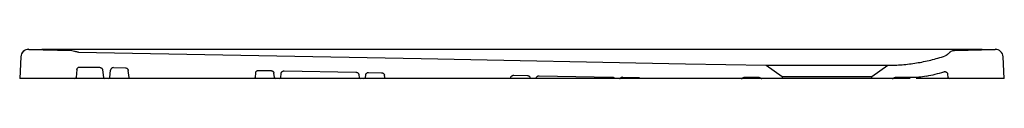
# Model space of a CAD drawing. Header units: millimetres. Extents: x 5467.97 to 5468.97, y 3073.04 to 3073.07.
import ezdxf

# ---------------------------------------------------------------- set-up
doc = ezdxf.new("R2010")
doc.units = ezdxf.units.MM
doc.layers.add('SANINDUSA', color=3, linetype='Continuous')

msp = doc.modelspace()

# ---------------------------------------------------------------- linework, layer by layer
at = {"layer": 'SANINDUSA'}
for p, q in [((5467.9763, 3073.0705), (5468.0198, 3073.0694)), ((5468.9444, 3073.0705), (5467.9893, 3073.0705)), ((5468.9164, 3073.0694), (5468.9575, 3073.0705)), ((5467.9681, 3073.0629), (5467.9669, 3073.0408)), ((5467.9681, 3073.0629), (5467.9681, 3073.0631)), ((5468.9657, 3073.0631), (5468.9657, 3073.0629)), ((5468.9669, 3073.0408), (5468.9657, 3073.0629)), ((5468.025, 3073.05), (5468.0241, 3073.0421)), ((5468.0281, 3073.0526), (5468.0481, 3073.0523)), ((5468.0622, 3073.052), (5468.0742, 3073.0518)), ((5468.7251, 3073.0544), (5468.7414, 3073.043)), ((5468.8324, 3073.043), (5468.8487, 3073.0544)), ((5468.0226, 3073.0408), (5467.9669, 3073.0408)), ((5468.027, 3073.0408), (5468.0226, 3073.0408)), ((5468.049, 3073.0408), (5468.027, 3073.0408)), ((5468.0535, 3073.0408), (5468.049, 3073.0408)), ((5468.0511, 3073.0496), (5468.052, 3073.0421)), ((5468.0568, 3073.0408), (5468.0535, 3073.0408)), ((5468.0794, 3073.0408), (5468.0568, 3073.0408)), ((5468.0583, 3073.0421), (5468.0592, 3073.0494)), ((5468.2045, 3073.0408), (5468.0795, 3073.0408)), ((5468.2271, 3073.0408), (5468.2045, 3073.0408)), ((5468.2065, 3073.0466), (5468.206, 3073.0421)), ((5468.2095, 3073.0492), (5468.2222, 3073.049)), ((5468.2256, 3073.0421), (5468.2251, 3073.0463)), ((5468.2305, 3073.0408), (5468.2271, 3073.0408)), ((5468.2349, 3073.0408), (5468.2305, 3073.0408)), ((5468.232, 3073.0421), (5468.2325, 3073.0461)), ((5468.3087, 3073.0408), (5468.2349, 3073.0408)), ((5468.2355, 3073.0487), (5468.3084, 3073.0473)), ((5468.3131, 3073.0408), (5468.3087, 3073.0408)), ((5468.3113, 3073.0447), (5468.3116, 3073.0421)), ((5468.3165, 3073.0408), (5468.3131, 3073.0408)), ((5468.3391, 3073.0408), (5468.3165, 3073.0408)), ((5468.318, 3073.0421), (5468.3183, 3073.0444)), ((5468.3213, 3073.0471), (5468.3345, 3073.0468)), ((5468.3376, 3073.0421), (5468.3374, 3073.0442)), ((5468.4642, 3073.0408), (5468.3391, 3073.0408)), ((5468.4686, 3073.0443), (5468.4825, 3073.044)), ((5468.4902, 3073.0408), (5468.4867, 3073.0408)), ((5468.4945, 3073.0438), (5468.5689, 3073.0424)), ((5468.5761, 3073.0408), (5468.5723, 3073.0408)), ((5468.5981, 3073.0408), (5468.5761, 3073.0408)), ((5468.5795, 3073.0422), (5468.5952, 3073.0419)), ((5468.6996, 3073.0408), (5468.5981, 3073.0408)), ((5468.7018, 3073.0408), (5468.6996, 3073.0408)), ((5468.7178, 3073.0418), (5468.7024, 3073.0418)), ((5468.7207, 3073.0408), (5468.7049, 3073.0408)), ((5468.7414, 3073.0408), (5468.7207, 3073.0408)), ((5468.7414, 3073.043), (5468.7414, 3073.0408)), ((5468.7414, 3073.043), (5468.8324, 3073.043)), ((5468.8324, 3073.0408), (5468.7414, 3073.0408)), ((5468.8324, 3073.0408), (5468.8324, 3073.043)), ((5468.8531, 3073.0408), (5468.8324, 3073.0408)), ((5468.8632, 3073.0408), (5468.8531, 3073.0408)), ((5468.872, 3073.0418), (5468.856, 3073.0418)), ((5468.8803, 3073.0408), (5468.8774, 3073.0408)), ((5468.8878, 3073.0408), (5468.8803, 3073.0408)), ((5468.9068, 3073.0408), (5468.8878, 3073.0408)), ((5468.9112, 3073.0408), (5468.9068, 3073.0408)), ((5468.9093, 3073.0453), (5468.9097, 3073.0421)), ((5468.9669, 3073.0408), (5468.9112, 3073.0408))]:
    msp.add_line(p, q, dxfattribs=at)
at = {"layer": 'SANINDUSA', "flags": 128}
for points in [[(5468.0266, 3073.0677), (5468.3746, 3073.0611), (5468.6432, 3073.056), (5468.7251, 3073.0544)], [(5468.078, 3073.0421), (5468.0774, 3073.0468), (5468.0771, 3073.0491)]]:
    msp.add_lwpolyline(points, dxfattribs=at)
at = {"layer": 'SANINDUSA'}
for centre, radius, start, end in [((5467.9761, 3073.0625), 0.00808, 89.8038, 176.1275), ((5467.976, 3073.0625), 0.008, 88.5, 177), ((5468.9577, 3073.0625), 0.008, 3, 91.5), ((5468.9577, 3073.0626), 0.00799, 3.2747, 90.794), ((5468.0622, 3073.049), 0.003, 88.8732, 172.9734), ((5468.0226, 3073.0423), 0.0015, 270, 353), ((5468.0535, 3073.0423), 0.0015, 187, 270), ((5468.0568, 3073.0423), 0.0015, 270, 353), ((5468.2271, 3073.0423), 0.0015, 187, 270), ((5468.2305, 3073.0423), 0.0015, 270, 353), ((5468.3131, 3073.0423), 0.0015, 187, 270), ((5468.3165, 3073.0423), 0.0015, 270, 353), ((5468.5761, 3073.0423), 0.0015, 270, 316.7149), ((5468.5794, 3073.0392), 0.003, 88.9125, 136.7149), ((5468.7178, 3073.0388), 0.003, 54.9999, 90), ((5468.7207, 3073.0423), 0.0015, 235, 270), ((5468.8531, 3073.0423), 0.0015, 270, 305), ((5468.856, 3073.0388), 0.003, 90, 125), ((5468.9112, 3073.0423), 0.0015, 187, 270)]:
    msp.add_arc(centre, radius, start, end, dxfattribs=at)
for centre, major_axis, start_param, end_param in [((5468.0026, 3073.57), (0.7127, 0.018), 4.65753, 4.67604), ((5468.9311, 3073.57), (0.7127, -0.018), 4.74874, 4.76725)]:
    msp.add_ellipse(centre, major_axis=major_axis, ratio=0.70042, start_param=start_param, end_param=end_param, dxfattribs=at)
for points, knots in [([(5468.0198, 3073.0694), (5468.0207, 3073.0693), (5468.0219, 3073.0691), (5468.0229, 3073.0686), (5468.0232, 3073.0685)], [0, 0, 0, 0, 0.76559, 1, 1, 1, 1]), ([(5468.0266, 3073.0677), (5468.026, 3073.0677), (5468.0254, 3073.0678), (5468.0243, 3073.068), (5468.0237, 3073.0683), (5468.0232, 3073.0685)], [0, 0, 0, 0, 0.5, 0.5, 1, 1, 1, 1]), ([(5468.8487, 3073.0544), (5468.8535, 3073.0544), (5468.8583, 3073.0546), (5468.868, 3073.0554), (5468.8729, 3073.056), (5468.8825, 3073.0575), (5468.8874, 3073.0585), (5468.8971, 3073.0609), (5468.9019, 3073.0623), (5468.9068, 3073.0639)], [0, 0, 0, 0, 0.25, 0.25, 0.5, 0.5, 0.75, 0.75, 1, 1, 1, 1]), ([(5468.9104, 3073.0665), (5468.9099, 3073.0659), (5468.9089, 3073.0648), (5468.9075, 3073.0642), (5468.9068, 3073.0639)], [0, 0, 0, 0, 0.48263, 1, 1, 1, 1]), ([(5468.9104, 3073.0665), (5468.9108, 3073.0669), (5468.9112, 3073.0673), (5468.9119, 3073.0679), (5468.9121, 3073.068), (5468.9126, 3073.0683), (5468.9128, 3073.0685), (5468.9136, 3073.0689), (5468.9141, 3073.0691), (5468.915, 3073.0693), (5468.9153, 3073.0693), (5468.9158, 3073.0694), (5468.9161, 3073.0694), (5468.9164, 3073.0694)], [0, 0, 0, 0, 0.25, 0.25, 0.375, 0.375, 0.5, 0.5, 0.75, 0.75, 0.875, 0.875, 1, 1, 1, 1]), ([(5468.025, 3073.05), (5468.0251, 3073.0502), (5468.0251, 3073.0504), (5468.0252, 3073.0507), (5468.0253, 3073.0509), (5468.0254, 3073.0512), (5468.0255, 3073.0514), (5468.0258, 3073.0516), (5468.0259, 3073.0518), (5468.0262, 3073.052), (5468.0263, 3073.0521), (5468.0266, 3073.0523), (5468.0268, 3073.0524), (5468.0272, 3073.0525), (5468.0273, 3073.0526), (5468.0277, 3073.0526), (5468.0279, 3073.0526), (5468.0281, 3073.0526)], [0, 0, 0, 0, 0.125, 0.125, 0.25, 0.25, 0.375, 0.375, 0.5, 0.5, 0.625, 0.625, 0.75, 0.75, 0.875, 0.875, 1, 1, 1, 1]), ([(5468.0481, 3073.0523), (5468.0485, 3073.0522), (5468.0488, 3073.0522), (5468.0493, 3073.052), (5468.0495, 3073.0519), (5468.0498, 3073.0517), (5468.05, 3073.0516), (5468.0502, 3073.0514), (5468.0503, 3073.0512), (5468.0506, 3073.051), (5468.0507, 3073.0508), (5468.0508, 3073.0505), (5468.0509, 3073.0503), (5468.051, 3073.05), (5468.051, 3073.0498), (5468.0511, 3073.0496)], [0, 0, 0, 0, 0.25, 0.25, 0.375, 0.375, 0.5, 0.5, 0.625, 0.625, 0.75, 0.75, 0.875, 0.875, 1, 1, 1, 1]), ([(5468.0742, 3073.0518), (5468.0746, 3073.0518), (5468.0749, 3073.0517), (5468.0754, 3073.0515), (5468.0756, 3073.0514), (5468.0759, 3073.0512), (5468.076, 3073.0511), (5468.0763, 3073.0509), (5468.0764, 3073.0507), (5468.0766, 3073.0505), (5468.0767, 3073.0503), (5468.0769, 3073.05), (5468.077, 3073.0498), (5468.0771, 3073.0495), (5468.0771, 3073.0493), (5468.0771, 3073.0491)], [0, 0, 0, 0, 0.25, 0.25, 0.375, 0.375, 0.5, 0.5, 0.625, 0.625, 0.75, 0.75, 0.875, 0.875, 1, 1, 1, 1]), ([(5468.7251, 3073.0544), (5468.7251, 3073.0544), (5468.7251, 3073.0544), (5468.7251, 3073.0544), (5468.7251, 3073.0544), (5468.7252, 3073.0544), (5468.7252, 3073.0544), (5468.7253, 3073.0544), (5468.7253, 3073.0544), (5468.7255, 3073.0544), (5468.7258, 3073.0544), (5468.7263, 3073.0544), (5468.7269, 3073.0544), (5468.728, 3073.0544), (5468.7297, 3073.0544), (5468.7323, 3073.0544), (5468.7354, 3073.0544), (5468.7391, 3073.0544), (5468.7431, 3073.0544), (5468.7476, 3073.0544), (5468.7525, 3073.0544), (5468.7577, 3073.0544), (5468.7632, 3073.0544), (5468.7689, 3073.0544), (5468.7748, 3073.0544), (5468.7808, 3073.0544), (5468.7869, 3073.0544), (5468.793, 3073.0544), (5468.799, 3073.0544), (5468.8049, 3073.0544), (5468.8106, 3073.0544), (5468.8161, 3073.0544), (5468.8213, 3073.0544), (5468.8262, 3073.0544), (5468.8307, 3073.0544), (5468.8347, 3073.0544), (5468.8383, 3073.0544), (5468.8415, 3073.0544), (5468.8441, 3073.0544), (5468.8458, 3073.0544), (5468.8468, 3073.0544), (5468.8475, 3073.0544), (5468.848, 3073.0544), (5468.8483, 3073.0544), (5468.8485, 3073.0544), (5468.8486, 3073.0544), (5468.8487, 3073.0544), (5468.8487, 3073.0544), (5468.8487, 3073.0544)], [0, 0, 0, 0, 0.00391, 0.00782, 0.01172, 0.01563, 0.01954, 0.02344, 0.02735, 0.03126, 0.04689, 0.06252, 0.07815, 0.09378, 0.12502, 0.15627, 0.18752, 0.21877, 0.25002, 0.28126, 0.31251, 0.34376, 0.37501, 0.40626, 0.4375, 0.46875, 0.5, 0.53125, 0.5625, 0.59374, 0.62499, 0.65624, 0.68749, 0.71874, 0.74998, 0.78123, 0.81248, 0.84373, 0.87498, 0.90623, 0.92185, 0.93748, 0.95311, 0.96874, 0.97656, 0.98437, 0.99218, 1, 1, 1, 1]), ([(5468.0795, 3073.0408), (5468.0793, 3073.0408), (5468.079, 3073.0408), (5468.0785, 3073.0411), (5468.0782, 3073.0414), (5468.078, 3073.0418), (5468.078, 3073.042), (5468.078, 3073.0421)], [0, 0, 0, 0, 0.23289, 0.46578, 0.6986, 0.93139, 1, 1, 1, 1]), ([(5468.206, 3073.0421), (5468.2059, 3073.0419), (5468.2059, 3073.0417), (5468.2057, 3073.0414), (5468.2056, 3073.0413), (5468.2052, 3073.0409), (5468.2048, 3073.0408), (5468.2045, 3073.0408)], [0, 0, 0, 0, 0.25, 0.25, 0.5, 0.5, 1, 1, 1, 1]), ([(5468.2065, 3073.0466), (5468.2065, 3073.0467), (5468.2066, 3073.0469), (5468.2067, 3073.0473), (5468.2068, 3073.0474), (5468.2069, 3073.0478), (5468.207, 3073.0479), (5468.2073, 3073.0482), (5468.2074, 3073.0483), (5468.2077, 3073.0486), (5468.2078, 3073.0487), (5468.2081, 3073.0489), (5468.2083, 3073.0489), (5468.2086, 3073.0491), (5468.2088, 3073.0491), (5468.2092, 3073.0492), (5468.2094, 3073.0492), (5468.2095, 3073.0492)], [0, 0, 0, 0, 0.125, 0.125, 0.25, 0.25, 0.375, 0.375, 0.5, 0.5, 0.625, 0.625, 0.75, 0.75, 0.875, 0.875, 1, 1, 1, 1]), ([(5468.2222, 3073.049), (5468.2226, 3073.0489), (5468.2229, 3073.0489), (5468.2234, 3073.0487), (5468.2236, 3073.0486), (5468.2239, 3073.0484), (5468.224, 3073.0483), (5468.2243, 3073.0481), (5468.2244, 3073.0479), (5468.2246, 3073.0476), (5468.2247, 3073.0475), (5468.2249, 3073.0472), (5468.225, 3073.047), (5468.2251, 3073.0467), (5468.2251, 3073.0465), (5468.2251, 3073.0463)], [0, 0, 0, 0, 0.25, 0.25, 0.375, 0.375, 0.5, 0.5, 0.625, 0.625, 0.75, 0.75, 0.875, 0.875, 1, 1, 1, 1]), ([(5468.2325, 3073.0461), (5468.2325, 3073.0462), (5468.2325, 3073.0464), (5468.2326, 3073.0468), (5468.2327, 3073.0469), (5468.2329, 3073.0473), (5468.233, 3073.0474), (5468.2332, 3073.0477), (5468.2333, 3073.0478), (5468.2336, 3073.0481), (5468.2338, 3073.0482), (5468.2341, 3073.0484), (5468.2342, 3073.0485), (5468.2346, 3073.0486), (5468.2348, 3073.0486), (5468.2351, 3073.0487), (5468.2353, 3073.0487), (5468.2355, 3073.0487)], [0, 0, 0, 0, 0.125, 0.125, 0.25, 0.25, 0.375, 0.375, 0.5, 0.5, 0.625, 0.625, 0.75, 0.75, 0.875, 0.875, 1, 1, 1, 1]), ([(5468.3084, 3073.0473), (5468.3088, 3073.0473), (5468.3091, 3073.0472), (5468.3096, 3073.047), (5468.3098, 3073.047), (5468.3101, 3073.0468), (5468.3102, 3073.0467), (5468.3105, 3073.0464), (5468.3106, 3073.0463), (5468.3108, 3073.046), (5468.3109, 3073.0459), (5468.3111, 3073.0455), (5468.3112, 3073.0454), (5468.3113, 3073.045), (5468.3113, 3073.0449), (5468.3113, 3073.0447)], [0, 0, 0, 0, 0.25, 0.25, 0.375, 0.375, 0.5, 0.5, 0.625, 0.625, 0.75, 0.75, 0.875, 0.875, 1, 1, 1, 1]), ([(5468.3183, 3073.0444), (5468.3183, 3073.0446), (5468.3183, 3073.0448), (5468.3184, 3073.0451), (5468.3185, 3073.0453), (5468.3187, 3073.0456), (5468.3188, 3073.0458), (5468.319, 3073.0461), (5468.3191, 3073.0462), (5468.3194, 3073.0465), (5468.3196, 3073.0466), (5468.3199, 3073.0467), (5468.32, 3073.0468), (5468.3204, 3073.047), (5468.3206, 3073.047), (5468.3209, 3073.0471), (5468.3211, 3073.0471), (5468.3213, 3073.0471)], [0, 0, 0, 0, 0.125, 0.125, 0.25, 0.25, 0.375, 0.375, 0.5, 0.5, 0.625, 0.625, 0.75, 0.75, 0.875, 0.875, 1, 1, 1, 1]), ([(5468.3345, 3073.0468), (5468.3348, 3073.0468), (5468.3352, 3073.0467), (5468.3357, 3073.0465), (5468.3358, 3073.0465), (5468.3361, 3073.0463), (5468.3363, 3073.0462), (5468.3365, 3073.0459), (5468.3367, 3073.0458), (5468.3369, 3073.0455), (5468.337, 3073.0454), (5468.3371, 3073.045), (5468.3372, 3073.0449), (5468.3373, 3073.0445), (5468.3374, 3073.0444), (5468.3374, 3073.0442)], [0, 0, 0, 0, 0.25, 0.25, 0.375, 0.375, 0.5, 0.5, 0.625, 0.625, 0.75, 0.75, 0.875, 0.875, 1, 1, 1, 1]), ([(5468.3391, 3073.0408), (5468.3389, 3073.0408), (5468.3388, 3073.0408), (5468.3384, 3073.0409), (5468.3383, 3073.041), (5468.3379, 3073.0414), (5468.3377, 3073.0417), (5468.3376, 3073.0421)], [0, 0, 0, 0, 0.25, 0.25, 0.5, 0.5, 1, 1, 1, 1]), ([(5468.4656, 3073.0419), (5468.4656, 3073.0418), (5468.4655, 3073.0416), (5468.4653, 3073.0413), (5468.4652, 3073.0412), (5468.465, 3073.041), (5468.4648, 3073.0409), (5468.4645, 3073.0408), (5468.4643, 3073.0408), (5468.4642, 3073.0408)], [0, 0, 0, 0, 0.25, 0.25, 0.5, 0.5, 0.75, 0.75, 1, 1, 1, 1]), ([(5468.4867, 3073.0408), (5468.4799, 3073.0408), (5468.4729, 3073.0408), (5468.4658, 3073.0408), (5468.4643, 3073.0408)], [0, 0, 0, 0, 0.78286, 1, 1, 1, 1]), ([(5468.4656, 3073.0419), (5468.4657, 3073.0421), (5468.4657, 3073.0423), (5468.4658, 3073.0426), (5468.4659, 3073.0427), (5468.4661, 3073.043), (5468.4662, 3073.0432), (5468.4664, 3073.0434), (5468.4666, 3073.0435), (5468.4668, 3073.0437), (5468.467, 3073.0438), (5468.4673, 3073.044), (5468.4674, 3073.0441), (5468.4678, 3073.0442), (5468.4679, 3073.0442), (5468.4683, 3073.0443), (5468.4684, 3073.0443), (5468.4686, 3073.0443)], [0, 0, 0, 0, 0.125, 0.125, 0.25, 0.25, 0.375, 0.375, 0.5, 0.5, 0.625, 0.625, 0.75, 0.75, 0.875, 0.875, 1, 1, 1, 1]), ([(5468.4825, 3073.044), (5468.4828, 3073.044), (5468.4831, 3073.0439), (5468.4837, 3073.0437), (5468.484, 3073.0436), (5468.4844, 3073.0433), (5468.4845, 3073.0432), (5468.4847, 3073.043), (5468.4848, 3073.0428), (5468.485, 3073.0426), (5468.4851, 3073.0424), (5468.4852, 3073.0421), (5468.4852, 3073.042), (5468.4853, 3073.0418)], [0, 0, 0, 0, 0.25, 0.25, 0.5, 0.5, 0.625, 0.625, 0.75, 0.75, 0.875, 0.875, 1, 1, 1, 1]), ([(5468.4867, 3073.0408), (5468.4866, 3073.0408), (5468.4864, 3073.0408), (5468.4861, 3073.0409), (5468.486, 3073.041), (5468.4856, 3073.0413), (5468.4854, 3073.0415), (5468.4853, 3073.0418)], [0, 0, 0, 0, 0.25, 0.25, 0.5, 0.5, 1, 1, 1, 1]), ([(5468.4916, 3073.0418), (5468.4916, 3073.0416), (5468.4915, 3073.0415), (5468.4913, 3073.0412), (5468.4912, 3073.0411), (5468.4908, 3073.0409), (5468.4905, 3073.0408), (5468.4902, 3073.0408)], [0, 0, 0, 0, 0.25, 0.25, 0.5, 0.5, 1, 1, 1, 1]), ([(5468.4945, 3073.0408), (5468.4944, 3073.0408), (5468.4937, 3073.0408), (5468.4926, 3073.0408), (5468.4917, 3073.0408), (5468.4909, 3073.0408), (5468.4903, 3073.0408), (5468.4903, 3073.0408), (5468.4902, 3073.0408)], [0, 0, 0, 0, 0.06576, 0.27987, 0.50066, 0.56726, 0.78128, 1, 1, 1, 1]), ([(5468.4916, 3073.0418), (5468.4917, 3073.0421), (5468.4919, 3073.0424), (5468.4922, 3073.0429), (5468.4925, 3073.0431), (5468.493, 3073.0434), (5468.4932, 3073.0436), (5468.4938, 3073.0437), (5468.4941, 3073.0438), (5468.4945, 3073.0438)], [0, 0, 0, 0, 0.25, 0.25, 0.5, 0.5, 0.75, 0.75, 1, 1, 1, 1]), ([(5468.5234, 3073.0408), (5468.5185, 3073.0408), (5468.5108, 3073.0408), (5468.5012, 3073.0408), (5468.4964, 3073.0408), (5468.4945, 3073.0408)], [0, 0, 0, 0, 0.50144, 0.80659, 1, 1, 1, 1]), ([(5468.5685, 3073.0408), (5468.5656, 3073.0408), (5468.5505, 3073.0408), (5468.5355, 3073.0408), (5468.5234, 3073.0408)], [0, 0, 0, 0, 0.19492, 1, 1, 1, 1]), ([(5468.5723, 3073.0408), (5468.5723, 3073.0408), (5468.5707, 3073.0408), (5468.5698, 3073.0408), (5468.5689, 3073.0408), (5468.5685, 3073.0408)], [0, 0, 0, 0, 0.09323, 0.54668, 1, 1, 1, 1]), ([(5468.5689, 3073.0424), (5468.5691, 3073.0424), (5468.5693, 3073.0423), (5468.5697, 3073.0422), (5468.5699, 3073.0422), (5468.5703, 3073.042), (5468.5705, 3073.0419), (5468.5708, 3073.0416), (5468.571, 3073.0415), (5468.5711, 3073.0413)], [0, 0, 0, 0, 0.25, 0.25, 0.5, 0.5, 0.75, 0.75, 1, 1, 1, 1]), ([(5468.5723, 3073.0408), (5468.5722, 3073.0408), (5468.572, 3073.0408), (5468.5718, 3073.0408), (5468.5717, 3073.0409), (5468.5714, 3073.041), (5468.5712, 3073.0411), (5468.5711, 3073.0413)], [0, 0, 0, 0, 0.25, 0.25, 0.5, 0.5, 1, 1, 1, 1]), ([(5468.5952, 3073.0419), (5468.5956, 3073.0419), (5468.5959, 3073.0418), (5468.5964, 3073.0416), (5468.5965, 3073.0415), (5468.5968, 3073.0414), (5468.597, 3073.0413), (5468.5971, 3073.0411)], [0, 0, 0, 0, 0.5, 0.5, 0.75, 0.75, 1, 1, 1, 1]), ([(5468.5981, 3073.0408), (5468.5979, 3073.0408), (5468.5977, 3073.0408), (5468.5974, 3073.0409), (5468.5972, 3073.041), (5468.5971, 3073.0411)], [0, 0, 0, 0, 0.5, 0.5, 1, 1, 1, 1]), ([(5468.7024, 3073.0418), (5468.7021, 3073.0418), (5468.7017, 3073.0417), (5468.7011, 3073.0415), (5468.7008, 3073.0413), (5468.7005, 3073.0411)], [0, 0, 0, 0, 0.5, 0.5, 1, 1, 1, 1]), ([(5468.7049, 3073.0408), (5468.7047, 3073.0408), (5468.7044, 3073.0408), (5468.704, 3073.0408), (5468.7037, 3073.0408), (5468.7032, 3073.0408), (5468.7029, 3073.0408), (5468.7023, 3073.0408), (5468.702, 3073.0408), (5468.7018, 3073.0408)], [0, 0, 0, 0, 0.25, 0.25, 0.5, 0.5, 0.75, 0.75, 1, 1, 1, 1]), ([(5468.8713, 3073.0408), (5468.8693, 3073.0408), (5468.8666, 3073.0408), (5468.8638, 3073.0408), (5468.8632, 3073.0408)], [0, 0, 0, 0, 0.76815, 1, 1, 1, 1]), ([(5468.9055, 3073.0478), (5468.9057, 3073.0479), (5468.9059, 3073.0479), (5468.9063, 3073.0479), (5468.9066, 3073.0479), (5468.907, 3073.0479), (5468.9072, 3073.0478), (5468.9076, 3073.0476), (5468.9078, 3073.0476), (5468.9082, 3073.0473), (5468.9083, 3073.0472), (5468.9087, 3073.0469), (5468.9088, 3073.0467), (5468.909, 3073.0463), (5468.9091, 3073.0461), (5468.9093, 3073.0457), (5468.9093, 3073.0455), (5468.9093, 3073.0453)], [0, 0, 0, 0, 0.125, 0.125, 0.25, 0.25, 0.375, 0.375, 0.5, 0.5, 0.625, 0.625, 0.75, 0.75, 0.875, 0.875, 1, 1, 1, 1])]:
    msp.add_open_spline(points, degree=3, knots=knots, dxfattribs=at)
for points in [[(5468.6996, 3073.0408), (5468.6999, 3073.0408), (5468.7003, 3073.0409), (5468.7005, 3073.0411)], [(5468.8879, 3073.0434), (5468.8853, 3073.0428), (5468.88, 3073.042), (5468.8747, 3073.0418), (5468.872, 3073.0418)], [(5468.8879, 3073.0434), (5468.8939, 3073.0446), (5468.8997, 3073.046), (5468.9055, 3073.0478)]]:
    msp.add_open_spline(points, degree=3, dxfattribs=at)

doc.saveas('drawing.dxf')
